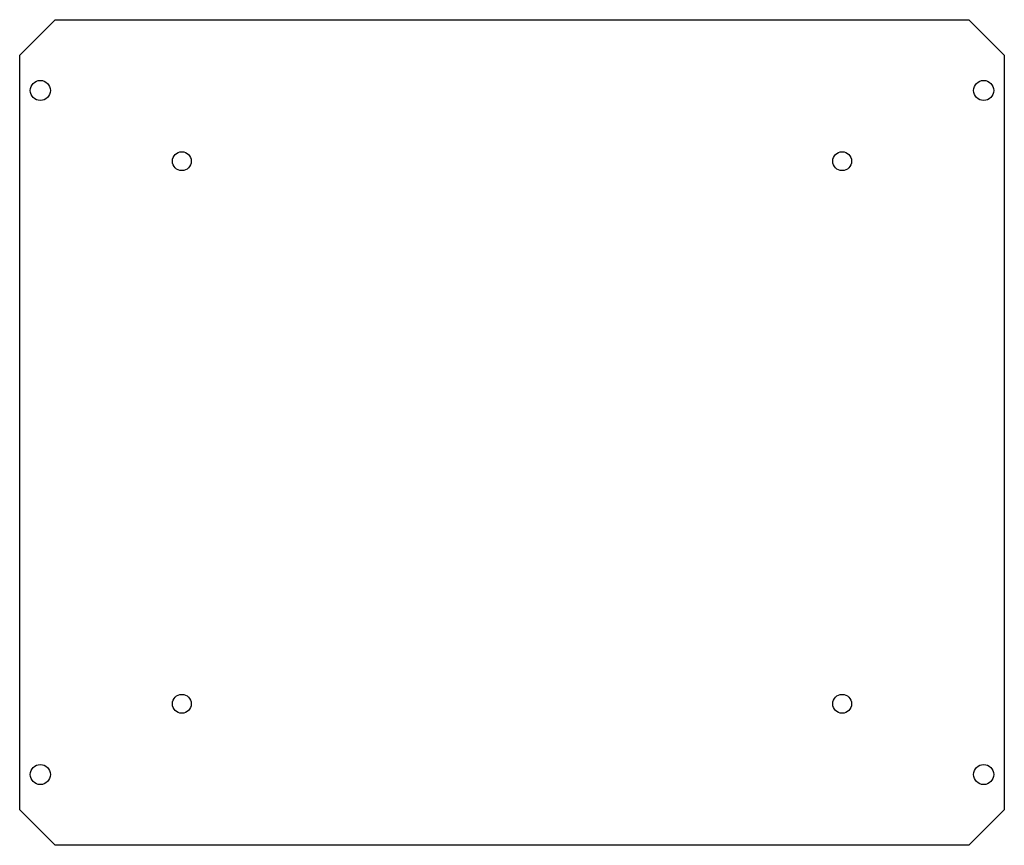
# Model space of a CAD drawing. Header units: millimetres. Extents: x 0 to 167, y 0 to 140.
import ezdxf

# ---------------------------------------------------------------- set-up
doc = ezdxf.new("R2010")
doc.units = ezdxf.units.MM

msp = doc.modelspace()

# ---------------------------------------------------------------- linework, layer by layer
at = {"layer": 'CUT'}
for p, q in [((0, 134), (6, 140)), ((6, 140), (161, 140)), ((161, 140), (167, 134)), ((0, 6), (0, 134)), ((167, 134), (167, 6)), ((6, 0), (0, 6)), ((167, 6), (161, 0)), ((161, 0), (6, 0))]:
    msp.add_line(p, q, dxfattribs=at)
at = {"layer": 'DRILL'}
for centre, radius in [((3.5, 128), 1.7), ((163.5, 128), 1.7), ((27.5, 116), 1.6), ((139.5, 116), 1.6), ((27.5, 24), 1.6), ((139.5, 24), 1.6), ((3.5, 12), 1.7), ((163.5, 12), 1.7)]:
    msp.add_circle(centre, radius, dxfattribs=at)

doc.saveas('drawing.dxf')
